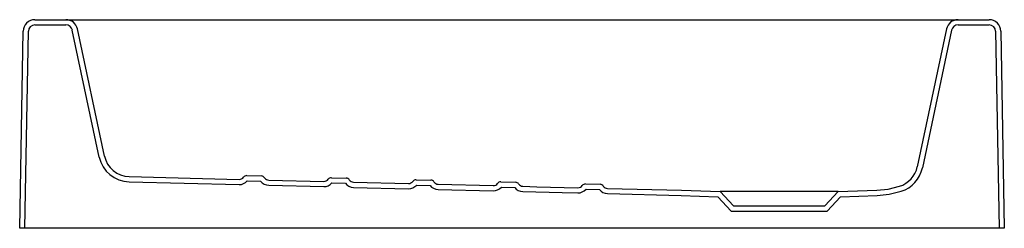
# Model space of a CAD drawing. Header units: millimetres. Extents: x 5171.366 to 5172.121, y 2756.823 to 2756.983.
import ezdxf

# ---------------------------------------------------------------- set-up
doc = ezdxf.new("R2010")
doc.units = ezdxf.units.MM
doc.layers.add('SANINDUSA', color=3, linetype='Continuous')

msp = doc.modelspace()

# ---------------------------------------------------------------- linework, layer by layer
at = {"layer": 'SANINDUSA'}
for p, q in [((5171.37741, 2756.98326), (5171.40128, 2756.98326)), ((5171.40128, 2756.98326), (5171.41986, 2756.98326)), ((5171.41986, 2756.98326), (5172.06727, 2756.98326)), ((5172.06727, 2756.98326), (5172.08585, 2756.98326)), ((5172.08585, 2756.98326), (5172.10972, 2756.98326)), ((5171.36577, 2756.82326), (5171.36841, 2756.97441)), ((5171.36977, 2756.82326), (5171.37241, 2756.97435)), ((5171.37741, 2756.97926), (5171.40128, 2756.97926)), ((5171.42688, 2756.87787), (5171.40617, 2756.9753)), ((5171.43079, 2756.87871), (5171.41008, 2756.97613)), ((5172.07705, 2756.97613), (5172.05458, 2756.8704)), ((5172.08096, 2756.9753), (5172.05849, 2756.86957)), ((5172.08585, 2756.97926), (5172.10972, 2756.97926)), ((5172.11472, 2756.97435), (5172.11736, 2756.82326)), ((5172.11872, 2756.97441), (5172.12136, 2756.82326)), ((5171.44986, 2756.86287), (5171.53423, 2756.8608)), ((5171.54004, 2756.86366), (5171.5513, 2756.86338)), ((5171.55697, 2756.86024), (5171.59921, 2756.85921)), ((5171.60502, 2756.86206), (5171.61628, 2756.86179)), ((5171.67, 2756.86047), (5171.68126, 2756.86019)), ((5171.44976, 2756.85887), (5171.53413, 2756.8568)), ((5171.54045, 2756.85965), (5171.5507, 2756.8594)), ((5171.55687, 2756.85624), (5171.59911, 2756.85521)), ((5171.60543, 2756.85805), (5171.61568, 2756.8578)), ((5171.62185, 2756.85465), (5171.66409, 2756.85361)), ((5171.62195, 2756.85865), (5171.66419, 2756.85761)), ((5171.67041, 2756.85646), (5171.68066, 2756.85621)), ((5171.68683, 2756.85305), (5171.72907, 2756.85202)), ((5171.68693, 2756.85705), (5171.72917, 2756.85602)), ((5171.73499, 2756.85887), (5171.74624, 2756.8586)), ((5171.73539, 2756.85486), (5171.74564, 2756.85461)), ((5171.79997, 2756.85728), (5171.81122, 2756.857)), ((5171.80037, 2756.85327), (5171.81062, 2756.85302)), ((5171.81689, 2756.85386), (5171.87357, 2756.85247)), ((5171.87357, 2756.85247), (5171.90327, 2756.85144)), ((5171.99386, 2756.85144), (5172.02357, 2756.85247)), ((5171.81679, 2756.84987), (5171.87345, 2756.84848)), ((5171.87345, 2756.84848), (5171.90147, 2756.8475)), ((5171.90147, 2756.8475), (5171.91183, 2756.83639)), ((5171.90327, 2756.85144), (5171.91357, 2756.84039)), ((5171.99386, 2756.85144), (5171.90327, 2756.85144)), ((5171.98357, 2756.84039), (5171.99386, 2756.85144)), ((5171.98531, 2756.83639), (5171.99566, 2756.8475)), ((5171.99566, 2756.8475), (5172.02371, 2756.84848)), ((5171.91357, 2756.84039), (5171.98357, 2756.84039)), ((5171.91183, 2756.83639), (5171.98531, 2756.83639)), ((5171.36977, 2756.82326), (5171.36577, 2756.82326)), ((5171.37077, 2756.82326), (5171.36977, 2756.82326)), ((5172.11636, 2756.82326), (5171.37077, 2756.82326)), ((5172.11736, 2756.82326), (5172.11636, 2756.82326)), ((5172.12136, 2756.82326), (5172.11736, 2756.82326))]:
    msp.add_line(p, q, dxfattribs=at)
at = {"layer": 'SANINDUSA', "flags": 128}
for points in [[(5171.75191, 2756.85546), (5171.76272, 2756.85519), (5171.79415, 2756.85442)], [(5172.02357, 2756.85247), (5172.03233, 2756.85337), (5172.04105, 2756.85549)], [(5171.75181, 2756.85146), (5171.78197, 2756.85072), (5171.79405, 2756.85042)], [(5172.02371, 2756.84848), (5172.03301, 2756.84943), (5172.04226, 2756.85168)]]:
    msp.add_lwpolyline(points, dxfattribs=at)
at = {"layer": 'SANINDUSA'}
for centre, radius, start, end in [((5171.37741, 2756.97426), 0.009, 90, 179), ((5171.40128, 2756.97426), 0.009, 12, 90), ((5172.08585, 2756.97426), 0.009, 90, 168), ((5172.10972, 2756.97426), 0.009, 1, 90), ((5171.37741, 2756.97426), 0.005, 90, 179), ((5171.40128, 2756.97426), 0.005, 12, 90), ((5172.08585, 2756.97426), 0.005, 90, 168), ((5172.10972, 2756.97426), 0.005, 1, 90), ((5171.45035, 2756.88286), 0.024, 192.00001, 268.5942), ((5171.45035, 2756.88286), 0.02, 192, 268.59419), ((5172.03502, 2756.87456), 0.02, 287.56357, 347.99992), ((5172.03502, 2756.87456), 0.024, 287.56356, 348.00002), ((5171.53433, 2756.8648), 0.004, 268.5942, 323.74407), ((5171.53997, 2756.86066), 0.003, 88.59391, 143.74436), ((5171.55122, 2756.86038), 0.003, 33.44461, 88.5937), ((5171.55706, 2756.86424), 0.004, 213.44421, 268.59388), ((5171.59931, 2756.8632), 0.004, 268.5945, 323.74459), ((5171.60495, 2756.85906), 0.003, 88.59467, 143.74496), ((5171.6162, 2756.85879), 0.003, 33.44398, 88.59541), ((5171.62205, 2756.86265), 0.004, 213.44463, 268.59469), ((5171.66993, 2756.85747), 0.003, 88.59353, 143.74364), ((5171.68118, 2756.85719), 0.003, 33.4454, 88.59428), ((5171.53433, 2756.8648), 0.008, 268.59359, 319.91234), ((5171.55706, 2756.86424), 0.008, 217.2764, 268.59388), ((5171.59931, 2756.8632), 0.008, 268.59481, 319.91244), ((5171.62205, 2756.86265), 0.008, 217.27704, 268.59489), ((5171.66429, 2756.86161), 0.008, 268.59333, 319.91151), ((5171.66429, 2756.86161), 0.004, 268.59387, 323.74357), ((5171.68703, 2756.86105), 0.008, 217.2766, 268.59512), ((5171.68703, 2756.86105), 0.004, 213.44423, 268.59509), ((5171.72927, 2756.86002), 0.008, 268.59362, 319.91098), ((5171.72927, 2756.86002), 0.004, 268.59348, 323.74355), ((5171.73491, 2756.85588), 0.003, 88.59294, 143.74368), ((5171.75201, 2756.85946), 0.008, 217.27681, 268.59579), ((5171.74617, 2756.8556), 0.003, 33.44587, 88.59409), ((5171.75201, 2756.85946), 0.004, 213.44437, 268.5964), ((5171.79425, 2756.85842), 0.008, 268.59419, 319.91221), ((5171.79425, 2756.85842), 0.004, 268.59426, 323.74402), ((5171.79989, 2756.85428), 0.003, 88.59367, 143.74569), ((5171.81699, 2756.85786), 0.008, 217.27732, 268.59571), ((5171.81115, 2756.85401), 0.003, 33.44454, 88.59649), ((5171.81699, 2756.85786), 0.004, 213.44587, 268.59531)]:
    msp.add_arc(centre, radius, start, end, dxfattribs=at)

doc.saveas('drawing.dxf')
